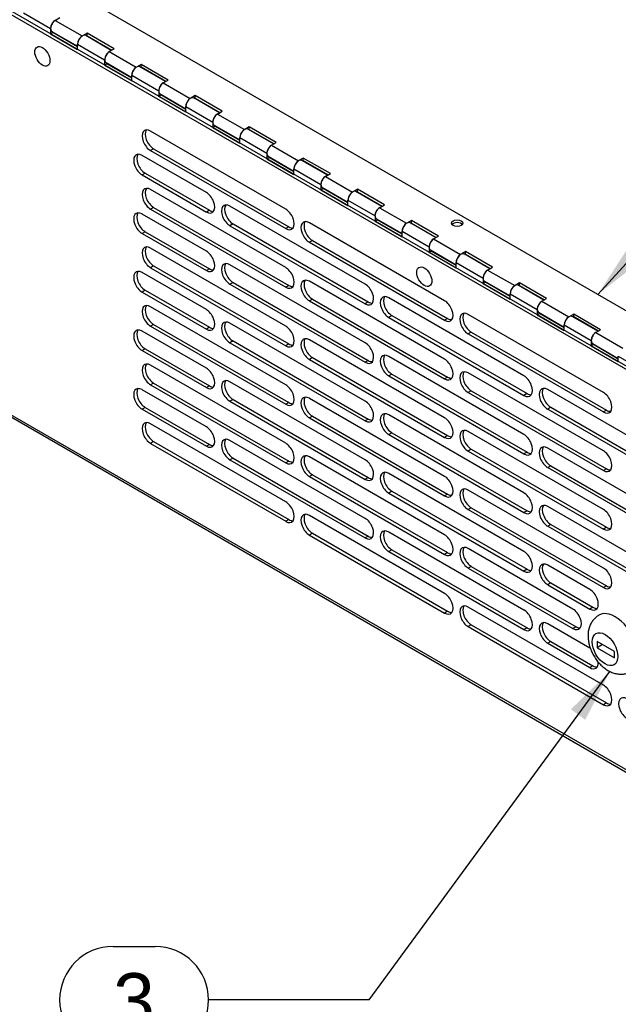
# Model space of a CAD drawing. Header units: inches. Extents: x 0 to 80.1, y 0 to 59.8.
# Tile 15 of 17: x 54 to 61.8, y 40.2 to 53.1. Entities that reach past the tile are written whole.
import ezdxf
from ezdxf.enums import TextEntityAlignment as Align

# ---------------------------------------------------------------- set-up
doc = ezdxf.new("R2010")
doc.units = ezdxf.units.IN
doc.header["$MEASUREMENT"] = 0
for name, color, linetype in [('COM57178-13', 7, 'Continuous'), ('COM57184A', 7, 'Continuous'), ('COM57184B', 7, 'Continuous'), ('Default', 7, 'Continuous'), ('LOC13061', 7, 'Continuous'), ('RVT19022', 7, 'Continuous')]:
    doc.layers.add(name, color=color, linetype=linetype)
doc.styles.add('SEACAD_Arial', font='arial.ttf')

# ---------------------------------------------------------------- blocks, each defined once
blk = doc.blocks.new('SEANNOT_GROUP2')
at = {"layer": 'Default', "linetype": 'Continuous'}
blk.add_hatch(color=7, dxfattribs=at).paths.add_polyline_path([(61.39, 43.93), (61.71, 44.563), (61.202, 44.068)])
at = {"layer": 'Default', "color": 7, "linetype": 'Continuous'}
for p, q in [((55.215, 40.966), (55.763, 40.966)), ((58.563, 40.266), (56.463, 40.266)), ((55.215, 39.566), (55.763, 39.566))]:
    blk.add_line(p, q, dxfattribs=at)
blk.add_lwpolyline([(58.563, 40.266), (61.71, 44.563)], dxfattribs=at)
for centre, start, end in [((55.215, 40.266), 90, 270), ((55.763, 40.266), 270, 90)]:
    blk.add_arc(centre, 0.7, start, end, dxfattribs=at)
at = {"layer": 'Default', "color": 7, "linetype": 'Continuous', "style": 'SEACAD_Arial'}
blk.add_text('3', height=0.7, dxfattribs=at).set_placement((55.215, 40.616), align=Align.TOP_LEFT)
blk = doc.blocks.new('SEANNOT_GROUP3')
at = {"layer": 'Default', "linetype": 'Continuous'}
blk.add_hatch(color=7, dxfattribs=at).paths.add_polyline_path([(61.94, 50.09), (61.554, 49.495), (62.112, 49.933)])
at = {"layer": 'Default', "color": 7, "linetype": 'Continuous'}
for p, q in [((66.972, 53.059), (67.52, 53.059)), ((64.172, 52.359), (66.272, 52.359)), ((66.972, 51.659), (67.52, 51.659))]:
    blk.add_line(p, q, dxfattribs=at)
blk.add_lwpolyline([(64.172, 52.359), (61.554, 49.495)], dxfattribs=at)
for centre, start, end in [((66.972, 52.359), 90, 270), ((67.52, 52.359), 270, 90)]:
    blk.add_arc(centre, 0.7, start, end, dxfattribs=at)
at = {"layer": 'Default', "color": 7, "linetype": 'Continuous', "style": 'SEACAD_Arial'}
blk.add_text('2', height=0.7, dxfattribs=at).set_placement((66.972, 52.709), align=Align.TOP_LEFT)
blk = doc.blocks.new('SE6')
at = {"layer": 'COM57178-13', "color": 7, "linetype": 'Continuous'}
for p, q in [((70.456, 43.632), (53.187, 53.602)), ((70.416, 43.609), (53.147, 53.579)), ((57.472, 50.612), (55.705, 51.632)), ((55.745, 51.4), (55.705, 51.377)), ((55.745, 51.4), (57.513, 50.379)), ((56.434, 50.828), (55.594, 51.313)), ((55.705, 51.377), (57.472, 50.356)), ((55.634, 51.081), (55.594, 51.058)), ((55.594, 51.058), (56.434, 50.573)), ((55.634, 51.081), (56.474, 50.596)), ((57.472, 49.846), (55.705, 50.866)), ((55.745, 50.634), (55.705, 50.611)), ((55.745, 50.634), (57.513, 49.613)), ((58.511, 49.629), (56.743, 50.65)), ((56.434, 50.062), (55.594, 50.547)), ((55.705, 50.611), (57.472, 49.59)), ((56.474, 50.596), (56.434, 50.573)), ((56.784, 50.417), (56.743, 50.394)), ((56.743, 50.394), (58.511, 49.374)), ((56.784, 50.417), (58.551, 49.397)), ((57.513, 50.379), (57.472, 50.356)), ((59.55, 49.412), (57.782, 50.433)), ((55.634, 50.316), (55.594, 50.292)), ((55.594, 50.292), (56.434, 49.807)), ((55.634, 50.316), (56.474, 49.831)), ((57.822, 50.201), (57.782, 50.177)), ((57.782, 50.177), (59.55, 49.157)), ((57.822, 50.201), (59.59, 49.18)), ((57.472, 49.08), (55.705, 50.1)), ((55.745, 49.868), (55.705, 49.845)), ((55.745, 49.868), (57.513, 48.848)), ((58.511, 48.863), (56.743, 49.884)), ((56.434, 49.296), (55.594, 49.781)), ((55.705, 49.845), (57.472, 48.824)), ((56.474, 49.831), (56.434, 49.807)), ((56.784, 49.652), (56.743, 49.628)), ((56.743, 49.628), (58.511, 48.608)), ((56.784, 49.652), (58.551, 48.631)), ((57.513, 49.613), (57.472, 49.59)), ((59.55, 48.647), (57.782, 49.667)), ((55.634, 49.55), (55.594, 49.526)), ((55.594, 49.526), (56.434, 49.041)), ((55.634, 49.55), (56.474, 49.065)), ((57.472, 48.314), (55.705, 49.335)), ((57.822, 49.435), (57.782, 49.412)), ((57.782, 49.412), (59.55, 48.391)), ((57.822, 49.435), (59.59, 48.414)), ((58.551, 49.397), (58.511, 49.374)), ((60.588, 48.43), (58.82, 49.45)), ((58.861, 49.218), (58.82, 49.195)), ((58.861, 49.218), (60.628, 48.198)), ((61.627, 48.213), (59.859, 49.234)), ((55.745, 49.102), (55.705, 49.079)), ((55.705, 49.079), (57.472, 48.058)), ((55.745, 49.102), (57.513, 48.082)), ((58.511, 48.097), (56.743, 49.118)), ((58.82, 49.195), (60.588, 48.174)), ((59.59, 49.18), (59.55, 49.157)), ((56.434, 48.53), (55.594, 49.015)), ((56.474, 49.065), (56.434, 49.041)), ((59.899, 49.001), (59.859, 48.978)), ((59.859, 48.978), (61.627, 47.958)), ((59.899, 49.001), (61.667, 47.981)), ((56.784, 48.886), (56.743, 48.862)), ((56.743, 48.862), (58.511, 47.842)), ((56.784, 48.886), (58.551, 47.865)), ((57.513, 48.848), (57.472, 48.824)), ((59.55, 47.881), (57.782, 48.901)), ((55.634, 48.784), (55.594, 48.761)), ((55.594, 48.761), (56.434, 48.276)), ((55.634, 48.784), (56.474, 48.299)), ((57.472, 47.548), (55.705, 48.569)), ((57.822, 48.669), (57.782, 48.646)), ((57.782, 48.646), (59.55, 47.625)), ((57.822, 48.669), (59.59, 47.648)), ((58.551, 48.631), (58.511, 48.608)), ((60.588, 47.664), (58.82, 48.685)), ((58.861, 48.452), (58.82, 48.429)), ((58.861, 48.452), (60.628, 47.432)), ((61.627, 47.447), (59.859, 48.468)), ((70.416, 38.372), (53.147, 48.342)), ((53.155, 48.308), (70.444, 38.326)), ((55.745, 48.336), (55.705, 48.313)), ((55.705, 48.313), (57.472, 47.293)), ((55.745, 48.336), (57.513, 47.316)), ((58.511, 47.331), (56.743, 48.352)), ((58.82, 48.429), (60.588, 47.408)), ((59.59, 48.414), (59.55, 48.391)), ((56.434, 47.764), (55.594, 48.249)), ((56.474, 48.299), (56.434, 48.276)), ((59.899, 48.236), (59.859, 48.212)), ((59.859, 48.212), (61.627, 47.192)), ((59.899, 48.236), (61.667, 47.215)), ((60.628, 48.198), (60.588, 48.174)), ((62.665, 47.231), (60.898, 48.251)), ((56.784, 48.12), (56.743, 48.097)), ((56.743, 48.097), (58.511, 47.076)), ((56.784, 48.12), (58.551, 47.099)), ((57.513, 48.082), (57.472, 48.058)), ((59.55, 47.115), (57.782, 48.135)), ((55.634, 48.018), (55.594, 47.995)), ((55.594, 47.995), (56.434, 47.51)), ((55.634, 48.018), (56.474, 47.533)), ((60.588, 46.898), (58.82, 47.919)), ((60.938, 48.019), (60.898, 47.996)), ((60.898, 47.996), (62.665, 46.975)), ((60.938, 48.019), (62.706, 46.998)), ((61.667, 47.981), (61.627, 47.958)), ((57.472, 46.782), (55.705, 47.803)), ((57.822, 47.903), (57.782, 47.88)), ((57.782, 47.88), (59.55, 46.859)), ((57.822, 47.903), (59.59, 46.882)), ((58.551, 47.865), (58.511, 47.842)), ((58.861, 47.686), (58.82, 47.663)), ((58.82, 47.663), (60.588, 46.643)), ((58.861, 47.686), (60.628, 46.666)), ((61.627, 46.681), (59.859, 47.702)), ((55.745, 47.571), (55.705, 47.547)), ((55.705, 47.547), (57.472, 46.527)), ((55.745, 47.571), (57.513, 46.55)), ((56.474, 47.533), (56.434, 47.51)), ((58.511, 46.566), (56.743, 47.586)), ((59.59, 47.648), (59.55, 47.625)), ((59.899, 47.47), (59.859, 47.446)), ((59.859, 47.446), (61.627, 46.426)), ((59.899, 47.47), (61.667, 46.449)), ((60.628, 47.432), (60.588, 47.408)), ((62.665, 46.465), (60.898, 47.485)), ((56.784, 47.354), (56.743, 47.331)), ((56.743, 47.331), (58.511, 46.31)), ((56.784, 47.354), (58.551, 46.333)), ((57.513, 47.316), (57.472, 47.293)), ((59.55, 46.349), (57.782, 47.37)), ((60.588, 46.132), (58.82, 47.153)), ((60.938, 47.253), (60.898, 47.23)), ((60.898, 47.23), (62.665, 46.209)), ((60.938, 47.253), (62.706, 46.232)), ((61.667, 47.215), (61.627, 47.192)), ((57.822, 47.137), (57.782, 47.114)), ((57.782, 47.114), (59.55, 46.093)), ((57.822, 47.137), (59.59, 46.117)), ((58.551, 47.099), (58.511, 47.076)), ((58.861, 46.921), (58.82, 46.897)), ((58.82, 46.897), (60.588, 45.877)), ((58.861, 46.921), (60.628, 45.9)), ((61.627, 45.916), (59.859, 46.936)), ((59.59, 46.882), (59.55, 46.859)), ((59.899, 46.704), (59.859, 46.681)), ((59.859, 46.681), (61.627, 45.66)), ((59.899, 46.704), (61.667, 45.683)), ((60.628, 46.666), (60.588, 46.643)), ((62.665, 45.699), (60.898, 46.719)), ((57.513, 46.55), (57.472, 46.527)), ((59.55, 45.583), (57.782, 46.604)), ((57.822, 46.371), (57.782, 46.348)), ((57.822, 46.371), (59.59, 45.351)), ((60.588, 45.366), (58.82, 46.387)), ((60.938, 46.487), (60.898, 46.464)), ((60.898, 46.464), (62.665, 45.443)), ((60.938, 46.487), (62.706, 45.467)), ((61.667, 46.449), (61.627, 46.426)), ((57.782, 46.348), (59.55, 45.327)), ((58.551, 46.333), (58.511, 46.31)), ((58.861, 46.155), (58.82, 46.131)), ((58.82, 46.131), (60.588, 45.111)), ((58.861, 46.155), (60.628, 45.134)), ((59.59, 46.117), (59.55, 46.093)), ((61.229, 45.379), (59.859, 46.17)), ((59.899, 45.938), (59.859, 45.915)), ((59.859, 45.915), (61.229, 45.124)), ((59.899, 45.938), (61.269, 45.147)), ((60.628, 45.9), (60.588, 45.877)), ((61.45, 45.634), (60.898, 45.953)), ((60.938, 45.721), (60.898, 45.698)), ((60.898, 45.698), (61.45, 45.379)), ((60.938, 45.721), (61.49, 45.402)), ((61.667, 45.683), (61.627, 45.66)), ((59.59, 45.351), (59.55, 45.327)), ((61.627, 44.384), (59.859, 45.404)), ((61.49, 45.402), (61.45, 45.379)), ((59.899, 45.172), (59.859, 45.149)), ((59.859, 45.149), (61.627, 44.128)), ((59.899, 45.172), (61.667, 44.151)), ((60.628, 45.134), (60.588, 45.111)), ((61.45, 44.868), (60.898, 45.187)), ((61.269, 45.147), (61.229, 45.124)), ((60.938, 44.956), (60.898, 44.932)), ((60.938, 44.956), (61.49, 44.637)), ((60.898, 44.932), (61.45, 44.613)), ((61.49, 44.637), (61.45, 44.613)), ((61.667, 44.151), (61.627, 44.128))]:
    blk.add_line(p, q, dxfattribs=at)
for centre, major_axis, start_param, end_param in [((55.705, 51.504), (0.078, -0.136), 2.356194, 5.497787), ((55.745, 51.528), (0.078, -0.136), 3.402069, 5.497787), ((55.594, 51.186), (0.078, -0.135), 2.356194, 5.497787), ((55.634, 51.209), (0.078, -0.135), 3.402923, 5.497787), ((55.705, 50.739), (0.078, -0.136), 2.356194, 5.497787), ((55.745, 50.762), (0.078, -0.136), 3.402069, 5.497787), ((56.434, 50.701), (-0.078, 0.135), 2.356194, 5.497787), ((56.743, 50.522), (0.078, -0.136), 2.356194, 5.497787), ((56.784, 50.545), (0.078, -0.136), 3.402069, 5.497787), ((55.594, 50.42), (0.078, -0.135), 2.356194, 5.497787), ((55.634, 50.443), (0.078, -0.135), 3.402923, 5.497787), ((56.474, 50.724), (-0.078, 0.135), 2.356194, 2.880262), ((57.472, 50.484), (-0.078, 0.136), 2.356194, 5.497787), ((57.513, 50.507), (-0.078, 0.136), 2.356194, 2.881117), ((57.782, 50.305), (0.078, -0.136), 2.356194, 5.497787), ((57.822, 50.328), (0.078, -0.136), 3.402069, 5.497787), ((55.705, 49.973), (0.078, -0.136), 2.356194, 5.497787), ((55.745, 49.996), (0.078, -0.136), 3.402069, 5.497787), ((56.434, 49.935), (-0.078, 0.135), 2.356194, 5.497787), ((56.743, 49.756), (0.078, -0.136), 2.356194, 5.497787), ((56.784, 49.779), (0.078, -0.136), 3.402069, 5.497787), ((55.594, 49.654), (0.078, -0.135), 2.356194, 5.497787), ((55.634, 49.677), (0.078, -0.135), 3.402923, 5.497787), ((56.474, 49.958), (-0.078, 0.135), 2.356194, 2.880262), ((57.472, 49.718), (-0.078, 0.136), 2.356194, 5.497787), ((57.513, 49.741), (-0.078, 0.136), 2.356194, 2.881117), ((57.782, 49.539), (0.078, -0.136), 2.356194, 5.497787), ((57.822, 49.563), (0.078, -0.136), 3.402069, 5.497787), ((58.511, 49.501), (-0.078, 0.136), 2.356194, 5.497787), ((58.82, 49.323), (0.078, -0.136), 2.356194, 5.497787), ((58.861, 49.346), (0.078, -0.136), 3.402069, 5.497787), ((55.705, 49.207), (0.078, -0.136), 2.356194, 5.497787), ((55.745, 49.23), (0.078, -0.136), 3.402069, 5.497787), ((58.551, 49.525), (-0.078, 0.136), 2.356194, 2.881117), ((59.55, 49.285), (-0.078, 0.136), 2.356194, 5.497787), ((56.434, 49.169), (-0.078, 0.135), 2.356194, 5.497787), ((59.859, 49.106), (0.078, -0.136), 2.356194, 5.497787), ((59.899, 49.129), (0.078, -0.136), 3.402069, 5.497787), ((56.743, 48.99), (0.078, -0.136), 2.356194, 5.497787), ((56.784, 49.013), (0.078, -0.136), 3.402069, 5.497787), ((57.472, 48.952), (-0.078, 0.136), 2.356194, 5.497787), ((59.59, 49.308), (-0.078, 0.136), 2.356194, 2.881117), ((55.594, 48.888), (0.078, -0.135), 2.356194, 5.497787), ((55.634, 48.911), (0.078, -0.135), 3.402923, 5.497787), ((56.474, 49.192), (-0.078, 0.135), 2.356194, 2.880262), ((57.513, 48.975), (-0.078, 0.136), 2.356194, 2.881117), ((57.782, 48.773), (0.078, -0.136), 2.356194, 5.497787), ((57.822, 48.797), (0.078, -0.136), 3.402069, 5.497787), ((58.511, 48.735), (-0.078, 0.136), 2.356194, 5.497787), ((58.82, 48.557), (0.078, -0.136), 2.356194, 5.497787), ((58.861, 48.58), (0.078, -0.136), 3.402069, 5.497787), ((55.705, 48.441), (0.078, -0.136), 2.356194, 5.497787), ((55.745, 48.464), (0.078, -0.136), 3.402069, 5.497787), ((58.551, 48.759), (-0.078, 0.136), 2.356194, 2.881117), ((59.55, 48.519), (-0.078, 0.136), 2.356194, 5.497787), ((56.434, 48.403), (-0.078, 0.135), 2.356194, 5.497787), ((59.859, 48.34), (0.078, -0.136), 2.356194, 5.497787), ((59.899, 48.363), (0.078, -0.136), 3.402069, 5.497787), ((56.743, 48.224), (0.078, -0.136), 2.356194, 5.497787), ((56.784, 48.248), (0.078, -0.136), 3.402069, 5.497787), ((57.472, 48.186), (-0.078, 0.136), 2.356194, 5.497787), ((59.59, 48.542), (-0.078, 0.136), 2.356194, 2.881117), ((60.588, 48.302), (-0.078, 0.136), 2.356194, 5.497787), ((55.594, 48.122), (0.078, -0.135), 2.356194, 5.497787), ((55.634, 48.145), (0.078, -0.135), 3.402923, 5.497787), ((56.474, 48.426), (-0.078, 0.135), 2.356194, 2.880262), ((60.628, 48.325), (-0.078, 0.136), 2.356194, 2.881117), ((60.898, 48.123), (0.078, -0.136), 2.356194, 5.497787), ((60.938, 48.147), (0.078, -0.136), 3.402069, 5.497787), ((61.627, 48.085), (-0.078, 0.136), 2.356194, 5.497787), ((57.513, 48.209), (-0.078, 0.136), 2.356194, 2.881117), ((57.782, 48.008), (0.078, -0.136), 2.356194, 5.497787), ((57.822, 48.031), (0.078, -0.136), 3.402069, 5.497787), ((58.511, 47.97), (-0.078, 0.136), 2.356194, 5.497787), ((58.82, 47.791), (0.078, -0.136), 2.356194, 5.497787), ((58.861, 47.814), (0.078, -0.136), 3.402069, 5.497787), ((61.667, 48.109), (-0.078, 0.136), 2.356194, 2.881117), ((55.705, 47.675), (0.078, -0.136), 2.356194, 5.497787), ((55.745, 47.698), (0.078, -0.136), 3.402069, 5.497787), ((58.551, 47.993), (-0.078, 0.136), 2.356194, 2.881117), ((59.55, 47.753), (-0.078, 0.136), 2.356194, 5.497787), ((56.434, 47.637), (-0.078, 0.135), 2.356194, 5.497787), ((59.859, 47.574), (0.078, -0.136), 2.356194, 5.497787), ((59.899, 47.598), (0.078, -0.136), 3.402069, 5.497787), ((60.588, 47.536), (-0.078, 0.136), 2.356194, 5.497787), ((56.474, 47.66), (-0.078, 0.135), 2.356194, 2.880262), ((56.743, 47.458), (0.078, -0.136), 2.356194, 5.497787), ((56.784, 47.482), (0.078, -0.136), 3.402069, 5.497787), ((57.472, 47.42), (-0.078, 0.136), 2.356194, 5.497787), ((59.59, 47.776), (-0.078, 0.136), 2.356194, 2.881117), ((57.782, 47.242), (0.078, -0.136), 2.356194, 5.497787), ((60.628, 47.559), (-0.078, 0.136), 2.356194, 2.881117), ((60.898, 47.358), (0.078, -0.136), 2.356194, 5.497787), ((60.938, 47.381), (0.078, -0.136), 3.402069, 5.497787), ((61.627, 47.32), (-0.078, 0.136), 2.356194, 5.497787), ((57.513, 47.444), (-0.078, 0.136), 2.356194, 2.881117), ((57.822, 47.265), (0.078, -0.136), 3.402069, 5.497787), ((58.511, 47.204), (-0.078, 0.136), 2.356194, 5.497787), ((58.82, 47.025), (0.078, -0.136), 2.356194, 5.497787), ((58.861, 47.048), (0.078, -0.136), 3.402069, 5.497787), ((61.667, 47.343), (-0.078, 0.136), 2.356194, 2.881117), ((58.551, 47.227), (-0.078, 0.136), 2.356194, 2.881117), ((59.55, 46.987), (-0.078, 0.136), 2.356194, 5.497787), ((59.859, 46.808), (0.078, -0.136), 2.356194, 5.497787), ((59.899, 46.832), (0.078, -0.136), 3.402069, 5.497787), ((60.588, 46.77), (-0.078, 0.136), 2.356194, 5.497787), ((57.472, 46.654), (-0.078, 0.136), 2.356194, 5.497787), ((59.59, 47.01), (-0.078, 0.136), 2.356194, 2.881117), ((57.782, 46.476), (0.078, -0.136), 2.356194, 5.497787), ((60.628, 46.794), (-0.078, 0.136), 2.356194, 2.881117), ((60.898, 46.592), (0.078, -0.136), 2.356194, 5.497787), ((60.938, 46.615), (0.078, -0.136), 3.402069, 5.497787), ((61.627, 46.554), (-0.078, 0.136), 2.356194, 5.497787), ((57.513, 46.678), (-0.078, 0.136), 2.356194, 2.881117), ((57.822, 46.499), (0.078, -0.136), 3.402069, 5.497787), ((58.511, 46.438), (-0.078, 0.136), 2.356194, 5.497787), ((58.82, 46.259), (0.078, -0.136), 2.356194, 5.497787), ((58.861, 46.282), (0.078, -0.136), 3.402069, 5.497787), ((61.667, 46.577), (-0.078, 0.136), 2.356194, 2.881117), ((58.551, 46.461), (-0.078, 0.136), 2.356194, 2.881117), ((59.55, 46.221), (-0.078, 0.136), 2.356194, 5.497787), ((59.59, 46.244), (-0.078, 0.136), 2.356194, 2.881117), ((59.859, 46.043), (0.078, -0.135), 2.356194, 5.497787), ((59.899, 46.066), (0.078, -0.135), 3.402495, 5.497787), ((60.588, 46.004), (-0.078, 0.136), 2.356194, 5.497787), ((60.628, 46.028), (-0.078, 0.136), 2.356194, 2.881117), ((60.898, 45.826), (0.078, -0.135), 2.356194, 5.497787), ((60.938, 45.849), (0.078, -0.135), 3.402495, 5.497787), ((61.627, 45.788), (-0.078, 0.136), 2.356194, 5.497787), ((61.45, 45.507), (-0.078, 0.135), 2.356194, 5.497787), ((61.667, 45.811), (-0.078, 0.136), 2.356194, 2.881117), ((59.55, 45.455), (-0.078, 0.136), 2.356194, 5.497787), ((59.59, 45.479), (-0.078, 0.136), 2.356194, 2.881117), ((59.859, 45.277), (0.078, -0.136), 2.356194, 5.497787), ((59.899, 45.3), (0.078, -0.136), 3.402069, 5.497787), ((60.588, 45.239), (-0.078, 0.136), 2.356194, 5.497787), ((61.229, 45.252), (-0.078, 0.135), 2.356194, 5.497787), ((61.49, 45.53), (-0.078, 0.135), 2.356194, 2.88069), ((60.898, 45.06), (0.078, -0.135), 2.356194, 5.497787), ((60.628, 45.262), (-0.078, 0.136), 2.356194, 2.881117), ((60.938, 45.083), (0.078, -0.135), 3.402495, 5.497787), ((61.269, 45.275), (-0.078, 0.135), 2.356194, 2.88069), ((61.45, 44.741), (-0.078, 0.135), 2.356194, 3.986382), ((61.49, 44.764), (-0.078, 0.135), 2.356194, 2.88069), ((61.627, 44.256), (-0.078, 0.136), 2.356194, 5.497787), ((61.936, 44.077), (0.078, -0.136), 2.356194, 5.497787), ((61.667, 44.279), (-0.078, 0.136), 2.356194, 2.881117)]:
    blk.add_ellipse(centre, major_axis=major_axis, ratio=0.57735, start_param=start_param, end_param=end_param, dxfattribs=at)
at = {"layer": 'COM57184A', "color": 7, "linetype": 'Continuous'}
for p, q in [((54.044, 53.179), (54.397, 52.975)), ((54.397, 52.975), (54.397, 52.904)), ((54.397, 52.904), (54.426, 52.92)), ((54.397, 52.904), (54.751, 52.699)), ((54.426, 52.92), (54.426, 52.928)), ((54.751, 52.733), (54.426, 52.92)), ((55.191, 52.688), (54.856, 52.881)), ((54.751, 52.77), (55.104, 52.566)), ((54.751, 52.699), (54.751, 52.77)), ((55.104, 52.566), (55.104, 52.495)), ((55.104, 52.495), (55.133, 52.512)), ((55.104, 52.495), (55.458, 52.291)), ((55.133, 52.512), (55.133, 52.52)), ((55.458, 52.325), (55.133, 52.512)), ((55.898, 52.279), (55.563, 52.473)), ((55.458, 52.362), (55.811, 52.158)), ((55.458, 52.291), (55.458, 52.362)), ((55.811, 52.158), (55.811, 52.087)), ((55.811, 52.087), (55.84, 52.104)), ((55.811, 52.087), (56.165, 51.883)), ((55.84, 52.104), (55.84, 52.112)), ((56.165, 51.916), (55.84, 52.104)), ((56.605, 51.871), (56.27, 52.065)), ((56.165, 51.954), (56.518, 51.75)), ((56.165, 51.883), (56.165, 51.954)), ((56.518, 51.75), (56.518, 51.679)), ((56.518, 51.679), (56.547, 51.696)), ((56.518, 51.679), (56.872, 51.475)), ((56.547, 51.696), (56.547, 51.704)), ((56.872, 51.508), (56.547, 51.696)), ((57.313, 51.463), (56.977, 51.657)), ((56.872, 51.546), (57.226, 51.342)), ((56.872, 51.475), (56.872, 51.546)), ((57.226, 51.342), (57.226, 51.271)), ((57.226, 51.271), (57.255, 51.287)), ((57.226, 51.271), (57.579, 51.066)), ((57.255, 51.287), (57.255, 51.295)), ((57.579, 51.1), (57.255, 51.287)), ((57.579, 51.137), (57.933, 50.933)), ((57.579, 51.066), (57.579, 51.137)), ((58.02, 51.055), (57.684, 51.248)), ((57.933, 50.933), (57.933, 50.862)), ((57.933, 50.862), (57.962, 50.879)), ((57.962, 50.879), (57.962, 50.887)), ((58.286, 50.692), (57.962, 50.879)), ((57.933, 50.862), (58.286, 50.658)), ((58.727, 50.646), (58.391, 50.84)), ((58.286, 50.729), (58.64, 50.525)), ((58.286, 50.658), (58.286, 50.729)), ((58.64, 50.525), (58.64, 50.454)), ((58.64, 50.454), (58.669, 50.471)), ((58.64, 50.454), (58.993, 50.25)), ((58.669, 50.471), (58.669, 50.479)), ((58.993, 50.283), (58.669, 50.471)), ((59.434, 50.238), (59.098, 50.432)), ((58.993, 50.321), (59.347, 50.117)), ((58.993, 50.25), (58.993, 50.321)), ((59.347, 50.117), (59.347, 50.046)), ((59.347, 50.046), (59.376, 50.063)), ((59.347, 50.046), (59.7, 49.842)), ((59.376, 50.063), (59.376, 50.071)), ((59.7, 49.875), (59.376, 50.063)), ((60.141, 49.83), (59.805, 50.024)), ((59.7, 49.913), (60.054, 49.709)), ((59.7, 49.842), (59.7, 49.913)), ((60.054, 49.709), (60.054, 49.638)), ((60.054, 49.638), (60.083, 49.654)), ((60.054, 49.638), (60.407, 49.433)), ((60.083, 49.654), (60.083, 49.662)), ((60.407, 49.467), (60.083, 49.654)), ((60.848, 49.422), (60.513, 49.615)), ((60.407, 49.504), (60.761, 49.3)), ((60.407, 49.433), (60.407, 49.504)), ((60.761, 49.3), (60.761, 49.229)), ((60.761, 49.229), (60.79, 49.246)), ((60.761, 49.229), (61.115, 49.025)), ((60.79, 49.246), (60.79, 49.254)), ((61.115, 49.059), (60.79, 49.246)), ((61.555, 49.013), (61.22, 49.207)), ((61.115, 49.096), (61.468, 48.892)), ((61.115, 49.025), (61.115, 49.096)), ((61.468, 48.892), (61.468, 48.821)), ((61.468, 48.821), (61.497, 48.838)), ((61.468, 48.821), (61.822, 48.617)), ((61.497, 48.838), (61.497, 48.846)), ((61.822, 48.65), (61.497, 48.838)), ((61.822, 48.688), (62.175, 48.484)), ((61.822, 48.617), (61.822, 48.688))]:
    blk.add_line(p, q, dxfattribs=at)
for centre, start_param in [((54.459, 53.01), 3.889919), ((54.812, 52.806), 3.141593), ((55.166, 52.602), 3.889919), ((55.519, 52.398), 3.141593), ((55.873, 52.194), 3.889919), ((56.226, 51.989), 3.141593), ((56.58, 51.785), 3.889919), ((56.933, 51.581), 3.141593), ((57.287, 51.377), 3.889919), ((57.641, 51.173), 3.141593), ((57.994, 50.969), 3.889919), ((58.348, 50.765), 3.141593), ((58.701, 50.561), 3.889919), ((59.055, 50.356), 3.141593), ((59.408, 50.152), 3.889919), ((59.762, 49.948), 3.141593), ((60.115, 49.744), 3.889919), ((60.469, 49.54), 3.141593), ((60.823, 49.336), 3.889919), ((61.176, 49.132), 3.141593), ((61.53, 48.928), 3.889919)]:
    blk.add_ellipse(centre, major_axis=(-0.0435, -0.0753), ratio=0.57735, start_param=start_param, end_param=5.497787, dxfattribs=at)
at = {"layer": 'COM57184B', "color": 7, "linetype": 'Continuous'}
for p, q in [((54.547, 53.54), (70.103, 44.559)), ((54.456, 53.08), (54.52, 53.117)), ((54.456, 53.08), (54.81, 52.876)), ((54.415, 52.935), (54.751, 52.741)), ((54.874, 52.912), (54.814, 52.878)), ((54.867, 52.875), (54.874, 52.879)), ((54.874, 52.879), (54.874, 52.912)), ((55.227, 52.708), (54.874, 52.912)), ((54.874, 52.879), (55.198, 52.692)), ((55.163, 52.672), (55.227, 52.708)), ((55.163, 52.672), (55.517, 52.467)), ((55.122, 52.527), (55.458, 52.333)), ((55.581, 52.504), (55.522, 52.47)), ((55.574, 52.467), (55.581, 52.471)), ((55.581, 52.471), (55.581, 52.504)), ((55.934, 52.3), (55.581, 52.504)), ((55.581, 52.471), (55.905, 52.283)), ((55.871, 52.263), (55.934, 52.3)), ((55.871, 52.263), (56.224, 52.059)), ((55.829, 52.118), (56.165, 51.925)), ((56.288, 52.096), (56.229, 52.062)), ((56.281, 52.058), (56.288, 52.062)), ((56.288, 52.062), (56.288, 52.096)), ((56.641, 51.892), (56.288, 52.096)), ((56.288, 52.062), (56.612, 51.875)), ((56.578, 51.855), (56.641, 51.892)), ((56.578, 51.855), (56.931, 51.651)), ((56.536, 51.71), (56.872, 51.516)), ((56.995, 51.688), (56.936, 51.654)), ((56.988, 51.65), (56.995, 51.654)), ((56.995, 51.654), (56.995, 51.688)), ((57.349, 51.484), (56.995, 51.688)), ((56.995, 51.654), (57.32, 51.467)), ((57.285, 51.447), (57.349, 51.484)), ((57.285, 51.447), (57.638, 51.243)), ((57.244, 51.302), (57.579, 51.108)), ((57.702, 51.279), (57.643, 51.245)), ((57.702, 51.246), (57.702, 51.279)), ((58.056, 51.075), (57.702, 51.279)), ((57.695, 51.242), (57.702, 51.246)), ((57.702, 51.246), (58.027, 51.059)), ((57.992, 51.039), (58.056, 51.075)), ((57.992, 51.039), (58.345, 50.834)), ((57.951, 50.894), (58.286, 50.7)), ((58.409, 50.871), (58.35, 50.837)), ((58.402, 50.834), (58.409, 50.838)), ((58.409, 50.838), (58.409, 50.871)), ((58.763, 50.667), (58.409, 50.871)), ((58.409, 50.838), (58.734, 50.65)), ((58.699, 50.63), (58.763, 50.667)), ((58.699, 50.63), (59.053, 50.426)), ((58.658, 50.485), (58.993, 50.292)), ((59.116, 50.463), (59.057, 50.429)), ((59.109, 50.425), (59.116, 50.429)), ((59.116, 50.429), (59.116, 50.463)), ((59.47, 50.259), (59.116, 50.463)), ((59.116, 50.429), (59.441, 50.242)), ((59.406, 50.222), (59.47, 50.259)), ((59.406, 50.222), (59.76, 50.018)), ((59.365, 50.077), (59.7, 49.883)), ((59.823, 50.055), (59.764, 50.021)), ((59.816, 50.017), (59.823, 50.021)), ((59.823, 50.021), (59.823, 50.055)), ((60.177, 49.851), (59.823, 50.055)), ((59.823, 50.021), (60.148, 49.834)), ((60.113, 49.814), (60.177, 49.851)), ((60.113, 49.814), (60.467, 49.61)), ((60.072, 49.669), (60.407, 49.475)), ((60.531, 49.646), (60.471, 49.612)), ((60.524, 49.609), (60.531, 49.613)), ((60.531, 49.613), (60.531, 49.646)), ((60.884, 49.442), (60.531, 49.646)), ((60.531, 49.613), (60.855, 49.426)), ((60.82, 49.406), (60.884, 49.442)), ((60.82, 49.406), (61.174, 49.201)), ((60.779, 49.261), (61.115, 49.067)), ((61.238, 49.238), (61.178, 49.204)), ((61.231, 49.201), (61.238, 49.205)), ((61.238, 49.205), (61.238, 49.238)), ((61.591, 49.034), (61.238, 49.238)), ((61.238, 49.205), (61.562, 49.017)), ((61.527, 48.997), (61.591, 49.034)), ((61.527, 48.997), (61.881, 48.793)), ((61.486, 48.852), (61.822, 48.659))]:
    blk.add_line(p, q, dxfattribs=at)
for centre, major_axis, start_param, end_param in [((54.459, 53.01), (0.0435, 0.0753), 0.82247, 3.141593), ((54.812, 52.806), (0.0435, 0.0753), 0.82247, 2.356194), ((55.166, 52.602), (0.0435, 0.0753), 0.82247, 3.141593), ((55.519, 52.398), (0.0435, 0.0753), 0.82247, 2.356194), ((55.873, 52.194), (0.0435, 0.0753), 0.82247, 3.141593), ((56.226, 51.989), (0.0435, 0.0753), 0.82247, 2.356194), ((56.58, 51.785), (0.0435, 0.0753), 0.82247, 3.141593), ((56.933, 51.581), (0.0435, 0.0753), 0.82247, 2.356194), ((57.287, 51.377), (0.0435, 0.0753), 0.82247, 3.141593), ((57.641, 51.173), (0.0435, 0.0753), 0.82247, 2.356194), ((57.994, 50.969), (0.0435, 0.0753), 0.82247, 3.141593), ((58.348, 50.765), (0.0435, 0.0753), 0.82247, 2.356194), ((58.701, 50.561), (0.0435, 0.0753), 0.82247, 3.141593), ((59.055, 50.356), (0.0435, 0.0753), 0.82247, 2.356194), ((59.715, 50.392), (-0.075, 0), 3.539028, 5.88575), ((59.408, 50.152), (0.0435, 0.0753), 0.82247, 3.141593), ((59.762, 49.948), (0.0435, 0.0753), 0.82247, 2.356194), ((60.115, 49.744), (0.0435, 0.0753), 0.82247, 3.141593), ((60.469, 49.54), (0.0435, 0.0753), 0.82247, 2.356194), ((60.823, 49.336), (0.0435, 0.0753), 0.82247, 3.141593), ((61.176, 49.132), (0.0435, 0.0753), 0.82247, 2.356194), ((61.53, 48.928), (0.0435, 0.0753), 0.82247, 3.141593)]:
    blk.add_ellipse(centre, major_axis=major_axis, ratio=0.57735, start_param=start_param, end_param=end_param, dxfattribs=at)
blk.add_ellipse((59.715, 50.426), major_axis=(0.075, 0), ratio=0.57735, dxfattribs=at)
at = {"layer": 'LOC13061', "color": 7, "linetype": 'Continuous'}
for p, q in [((61.772, 44.823), (61.546, 44.954)), ((61.546, 44.954), (61.546, 44.874)), ((61.615, 44.914), (61.546, 44.874)), ((61.546, 44.874), (61.772, 44.743)), ((61.772, 44.743), (61.772, 44.823))]:
    blk.add_line(p, q, dxfattribs=at)
for start_param, end_param in [(3.139197, 6.283185), (0, 0.001298)]:
    blk.add_ellipse((61.781, 44.932), major_axis=(-0.212, 0.368), ratio=0.57735, start_param=start_param, end_param=end_param, dxfattribs=at)
blk.add_ellipse((61.648, 44.855), major_axis=(-0.118, 0.205), ratio=0.57735, dxfattribs=at)
blk.add_open_spline([(61.568, 45.299), (61.553, 45.289), (61.527, 45.272), (61.492, 45.235), (61.464, 45.193), (61.444, 45.147), (61.43, 45.097), (61.425, 45.042), (61.427, 44.985), (61.437, 44.925), (61.455, 44.864), (61.48, 44.804), (61.512, 44.747), (61.55, 44.694), (61.594, 44.645), (61.643, 44.603), (61.696, 44.569), (61.749, 44.545), (61.8, 44.531), (61.852, 44.526), (61.901, 44.529), (61.95, 44.541), (61.977, 44.555), (61.993, 44.563)], degree=3, knots=[0, 0, 0, 0, 0.043412, 0.086741, 0.129729, 0.173205, 0.217987, 0.264775, 0.313859, 0.364801, 0.416531, 0.468265, 0.519992, 0.57204, 0.624744, 0.678576, 0.733834, 0.78226, 0.828558, 0.872974, 0.916069, 0.958385, 1, 1, 1, 1], dxfattribs=at)
at = {"layer": 'RVT19022', "color": 7, "linetype": 'Continuous'}
for centre in [(54.29, 52.61), (59.284, 49.727)]:
    blk.add_ellipse(centre, major_axis=(0.07, -0.121), ratio=0.57735, dxfattribs=at)

msp = doc.modelspace()

# ---------------------------------------------------------------- block references
at = {"layer": 'Default'}
for name in ['SE6', 'SEANNOT_GROUP3', 'SEANNOT_GROUP2']:
    msp.add_blockref(name, (0, 0), dxfattribs=at)

doc.saveas('drawing.dxf')
